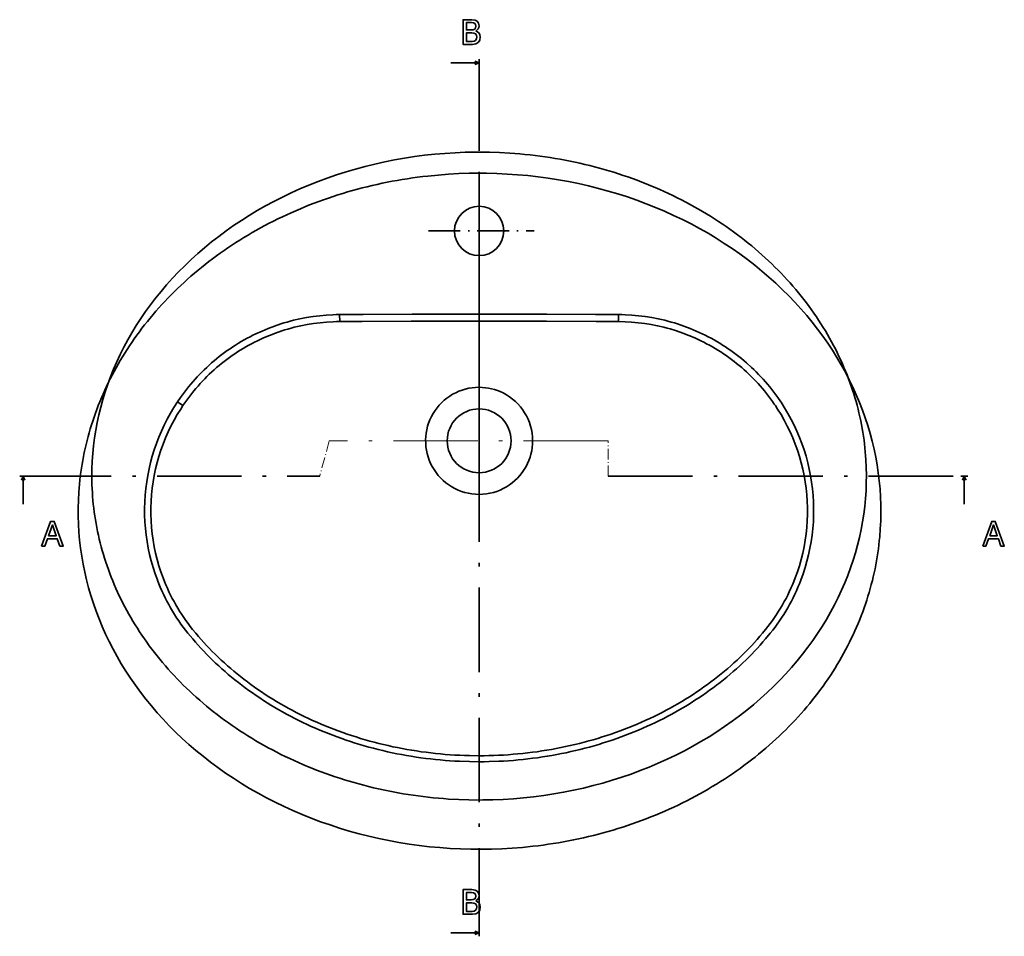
# Model space of a CAD drawing. Extents: x 43 to 377, y 10 to 287.
# Tile 1 of 4: x 61 to 201, y 10 to 141. Entities that reach past the tile are written whole.
import ezdxf

# ---------------------------------------------------------------- set-up
doc = ezdxf.new("R2010")
doc.units = 0
doc.linetypes.add('DASHDOT', pattern=[18.5, 12, -3, 0.5, -3])
doc.layers.get('0').update_dxf_attribs({"lineweight": 13})

msp = doc.modelspace()

# ---------------------------------------------------------------- linework, layer by layer
at = {"color": 7, "lineweight": 35, "ltscale": 0.1}
for p, q in [((126.222, 134.46), (122.222, 134.46)), ((61.474, 75.788), (61.474, 71.788)), ((195.124, 75.788), (195.124, 71.788)), ((126.222, 10.936), (122.222, 10.936))]:
    msp.add_line(p, q, dxfattribs=at)
at = {"color": 7, "lineweight": 35, "ltscale": 0.025}
for p, q in [((126.222, 134.96), (126.222, 133.96)), ((60.974, 75.788), (61.974, 75.788)), ((195.624, 75.788), (194.624, 75.788)), ((126.222, 10.436), (126.222, 11.436))]:
    msp.add_line(p, q, dxfattribs=at)
at = {"color": 7, "linetype": 'DASHDOT', "lineweight": 35}
for p, q in [((126.222, 133.96), (126.222, 11.436)), ((61.974, 75.788), (103.581, 75.788)), ((144.54, 75.788), (194.624, 75.788))]:
    msp.add_line(p, q, dxfattribs=at)
at = {"color": 7, "lineweight": 35}
msp.add_line((126.222, 118.788), (126.222, 75.788), dxfattribs=at)
at = {"color": 7, "linetype": 'DASHDOT', "lineweight": 35, "ltscale": 0.375381}
msp.add_line((119.019, 110.588), (134.034, 110.588), dxfattribs=at)
at = {"color": 7, "lineweight": 35, "ltscale": 0.024932}
for p, q in [((106.418, 97.721), (106.412, 98.719)), ((146.026, 97.721), (146.032, 98.719))]:
    msp.add_line(p, q, dxfattribs=at)
at = {"color": 7, "linetype": 'DASHDOT', "lineweight": 35, "ltscale": 0.494008}
msp.add_line((126.222, 95.668), (126.222, 75.908), dxfattribs=at)
at = {"color": 7, "lineweight": 35, "ltscale": 0.000165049}
msp.add_line((83.371, 86.308), (83.376, 86.304), dxfattribs=at)
at = {"color": 7, "lineweight": 35, "ltscale": 0.023467}
msp.add_line((83.371, 86.308), (84.153, 85.789), dxfattribs=at)
at = {"color": 7, "lineweight": 35, "ltscale": 0.023302}
msp.add_line((83.376, 86.304), (84.151, 85.787), dxfattribs=at)
at = {"color": 7, "lineweight": 35, "ltscale": 5.1208e-05}
msp.add_line((84.151, 85.787), (84.153, 85.789), dxfattribs=at)
at = {"color": 7, "lineweight": 35, "ltscale": 6.5769e-06}
msp.add_line((84.151, 85.787), (84.152, 85.787), dxfattribs=at)
at = {"color": 7, "lineweight": 35, "ltscale": 5.17426e-05}
msp.add_line((84.152, 85.787), (84.153, 85.788), dxfattribs=at)
at = {"color": 7, "linetype": 'DASHDOT', "lineweight": 13, "ltscale": 0.129547}
msp.add_line((104.943, 80.787), (103.581, 75.788), dxfattribs=at)
at = {"color": 7, "linetype": 'DASHDOT', "lineweight": 13}
msp.add_line((144.54, 80.787), (104.943, 80.787), dxfattribs=at)
at = {"color": 7, "linetype": 'DASHDOT', "lineweight": 13, "ltscale": 0.124994}
msp.add_line((144.54, 75.788), (144.54, 80.787), dxfattribs=at)
at = {"color": 7, "lineweight": 35}
for points in [[(125.745, 138.976), (126.099, 139.268), (126.189, 139.465), (126.22, 139.707), (126.154, 140.085), (125.957, 140.358), (125.64, 140.524), (125.196, 140.585), (123.95, 140.585), (123.95, 137.085), (125.266, 137.085), (125.735, 137.155), (126.083, 137.362), (126.3, 137.69), (126.376, 138.134), (126.33, 138.431), (126.209, 138.678), (126.013, 138.86)], [(125.1, 139.132), (124.414, 139.132), (124.414, 140.166), (125.14, 140.166), (125.413, 140.136), (125.604, 140.045), (125.72, 139.889), (125.761, 139.657), (125.715, 139.425), (125.594, 139.263), (125.387, 139.162)], [(125.211, 137.503), (124.414, 137.503), (124.414, 138.708), (125.166, 138.708), (125.483, 138.673), (125.71, 138.567), (125.846, 138.386), (125.892, 138.123), (125.846, 137.846), (125.72, 137.654), (125.508, 137.538)], [(64.084, 65.849), (64.548, 65.849), (64.916, 66.878), (66.313, 66.878), (66.681, 65.849), (67.155, 65.849), (65.874, 69.354), (65.36, 69.354)], [(65.077, 67.307), (65.617, 68.85), (66.157, 67.307)], [(197.734, 65.849), (198.198, 65.849), (198.566, 66.878), (199.963, 66.878), (200.331, 65.849), (200.805, 65.849), (199.524, 69.354), (199.01, 69.354)], [(198.727, 67.307), (199.267, 68.85), (199.807, 67.307)], [(125.745, 15.452), (126.099, 15.744), (126.189, 15.941), (126.22, 16.183), (126.154, 16.561), (125.957, 16.834), (125.64, 17), (125.196, 17.061), (123.95, 17.061), (123.95, 13.561), (125.266, 13.561), (125.735, 13.631), (126.083, 13.838), (126.3, 14.166), (126.376, 14.61), (126.33, 14.907), (126.209, 15.154), (126.013, 15.336)], [(125.1, 15.608), (124.414, 15.608), (124.414, 16.642), (125.14, 16.642), (125.413, 16.612), (125.604, 16.521), (125.72, 16.365), (125.761, 16.133), (125.715, 15.901), (125.594, 15.739), (125.387, 15.639)], [(125.211, 13.979), (124.414, 13.979), (124.414, 15.185), (125.166, 15.185), (125.483, 15.149), (125.71, 15.043), (125.846, 14.862), (125.892, 14.6), (125.846, 14.322), (125.72, 14.131), (125.508, 14.015)]]:
    msp.add_lwpolyline(points, close=True, dxfattribs=at)
for points in [[(125.622, 134.211), (126.222, 134.46), (125.622, 134.708)], [(126.222, 29.788), (124.775, 29.804), (123.326, 29.851), (121.88, 29.931), (121.158, 29.983), (120.437, 30.043), (119.717, 30.111), (118.998, 30.187), (118.281, 30.27), (117.565, 30.362), (116.851, 30.461), (116.139, 30.568), (115.428, 30.683), (114.72, 30.806), (114.014, 30.936), (113.311, 31.074), (112.61, 31.22), (111.911, 31.374), (111.216, 31.535), (110.523, 31.703), (109.833, 31.879), (109.147, 32.063), (108.464, 32.254), (107.784, 32.452), (107.108, 32.658), (106.435, 32.871), (105.766, 33.091), (105.101, 33.318), (104.441, 33.552), (103.784, 33.794), (103.132, 34.042), (102.484, 34.297), (101.841, 34.559), (101.202, 34.828), (100.568, 35.103), (99.938, 35.385), (99.315, 35.674), (98.695, 35.969), (98.081, 36.271), (97.472, 36.579), (96.869, 36.893), (96.271, 37.213), (95.679, 37.54), (95.091, 37.873), (94.511, 38.211), (93.935, 38.555), (93.366, 38.905), (92.802, 39.262), (92.245, 39.623), (91.694, 39.99), (91.149, 40.363), (90.61, 40.741), (90.078, 41.124), (89.552, 41.513), (89.033, 41.906), (88.52, 42.306), (88.014, 42.709), (87.514, 43.118), (87.022, 43.531), (86.536, 43.95), (86.058, 44.372), (85.585, 44.8), (85.121, 45.231), (84.663, 45.668), (84.212, 46.108), (83.769, 46.553), (83.333, 47.001), (82.903, 47.455), (82.482, 47.911), (82.067, 48.372), (81.661, 48.836), (81.261, 49.305), (80.869, 49.776), (80.484, 50.251), (80.107, 50.73), (79.738, 51.212), (79.376, 51.697), (79.021, 52.186), (78.675, 52.677), (78.336, 53.172), (78.005, 53.669), (77.681, 54.17), (77.365, 54.672), (77.057, 55.179), (76.757, 55.687), (76.465, 56.198), (76.18, 56.711), (75.903, 57.227), (75.634, 57.745), (75.373, 58.266), (75.12, 58.788), (74.875, 59.313), (74.638, 59.839), (74.408, 60.368), (74.187, 60.898), (73.973, 61.43), (73.768, 61.964), (73.57, 62.499), (73.38, 63.036), (73.198, 63.575), (73.025, 64.114), (72.859, 64.656), (72.701, 65.198), (72.551, 65.742), (72.409, 66.287), (72.276, 66.833), (72.15, 67.38), (72.032, 67.928), (71.922, 68.477), (71.82, 69.027), (71.726, 69.577), (71.64, 70.128), (71.563, 70.68), (71.493, 71.232), (71.431, 71.785), (71.377, 72.338), (71.331, 72.892), (71.293, 73.446), (71.242, 74.554), (71.222, 75.663), (71.235, 76.772), (71.279, 77.88), (71.355, 78.987), (71.464, 80.093), (71.604, 81.196), (71.776, 82.297), (71.98, 83.395), (72.216, 84.49), (72.484, 85.58), (72.784, 86.666), (73.116, 87.746), (73.479, 88.821), (73.874, 89.89), (74.3, 90.951), (74.758, 92.006), (75.248, 93.052), (75.768, 94.09), (76.32, 95.119), (76.903, 96.138), (77.517, 97.147), (78.162, 98.145), (78.838, 99.131), (79.544, 100.105), (80.28, 101.066), (81.046, 102.014), (81.842, 102.947), (82.667, 103.866), (83.521, 104.769), (84.404, 105.655), (85.315, 106.526), (86.254, 107.378), (87.221, 108.212), (88.215, 109.028), (89.236, 109.824), (90.282, 110.599), (91.355, 111.354), (92.452, 112.087), (93.574, 112.799), (94.719, 113.487), (95.887, 114.152), (97.078, 114.792), (98.291, 115.408), (99.524, 115.999), (100.777, 116.564), (102.05, 117.102), (103.34, 117.614), (104.649, 118.098), (105.974, 118.554), (107.315, 118.981), (108.67, 119.38), (110.039, 119.749), (111.421, 120.089), (112.814, 120.398), (114.218, 120.677), (115.632, 120.926), (117.054, 121.143), (118.483, 121.329), (119.919, 121.484), (121.36, 121.607), (122.805, 121.699), (124.252, 121.758), (125.701, 121.786), (126.222, 121.788)], [(126.222, 121.788), (126.947, 121.784), (127.672, 121.772), (129.121, 121.724), (130.567, 121.644), (131.289, 121.592), (132.011, 121.532), (132.73, 121.464), (133.449, 121.388), (134.166, 121.305), (134.882, 121.213), (135.596, 121.114), (136.309, 121.007), (137.019, 120.892), (137.727, 120.769), (138.433, 120.638), (139.137, 120.5), (139.837, 120.354), (140.536, 120.201), (141.231, 120.04), (141.924, 119.871), (142.614, 119.695), (143.3, 119.511), (143.983, 119.32), (144.663, 119.122), (145.339, 118.916), (146.012, 118.703), (146.68, 118.483), (147.346, 118.256), (148.006, 118.022), (148.663, 117.78), (149.315, 117.532), (149.963, 117.277), (150.606, 117.015), (151.245, 116.746), (151.879, 116.471), (152.508, 116.188), (153.132, 115.9), (153.752, 115.605), (154.365, 115.303), (154.975, 114.995), (155.578, 114.681), (156.176, 114.36), (156.768, 114.034), (157.355, 113.701), (157.936, 113.363), (158.512, 113.018), (159.081, 112.668), (159.644, 112.312), (160.201, 111.951), (160.753, 111.583), (161.297, 111.211), (161.837, 110.832), (162.368, 110.449), (162.895, 110.06), (163.413, 109.667), (163.927, 109.268), (164.432, 108.864), (164.932, 108.455), (165.424, 108.042), (165.91, 107.624), (166.389, 107.201), (166.861, 106.773), (167.325, 106.342), (167.783, 105.905), (168.234, 105.465), (168.677, 105.02), (169.113, 104.572), (169.543, 104.119), (169.964, 103.662), (170.379, 103.201), (170.785, 102.737), (171.185, 102.269), (171.577, 101.797), (171.962, 101.322), (172.338, 100.843), (172.708, 100.361), (173.07, 99.876), (173.424, 99.387), (173.771, 98.896), (174.11, 98.401), (174.441, 97.904), (174.765, 97.403), (175.08, 96.901), (175.388, 96.394), (175.688, 95.886), (175.981, 95.375), (176.265, 94.862), (176.542, 94.346), (176.811, 93.828), (177.072, 93.307), (177.325, 92.785), (177.57, 92.26), (177.807, 91.734), (178.037, 91.205), (178.258, 90.675), (178.472, 90.143), (178.677, 89.609), (178.875, 89.074), (179.065, 88.537), (179.247, 87.998), (179.42, 87.458), (179.586, 86.917), (179.744, 86.375), (179.894, 85.831), (180.035, 85.286), (180.169, 84.74), (180.295, 84.193), (180.413, 83.645), (180.523, 83.096), (180.624, 82.546), (180.718, 81.996), (180.804, 81.445), (180.882, 80.893), (180.952, 80.341), (181.013, 79.788), (181.067, 79.235), (181.113, 78.681), (181.151, 78.127), (181.202, 77.019), (181.222, 75.91), (181.209, 74.801), (181.165, 73.693), (181.089, 72.586), (180.98, 71.48), (180.84, 70.377), (180.667, 69.275), (180.463, 68.177), (180.227, 67.083), (179.959, 65.993), (179.659, 64.907), (179.328, 63.827), (178.965, 62.752), (178.57, 61.683), (178.143, 60.621), (177.685, 59.567), (177.196, 58.521), (176.675, 57.483), (176.123, 56.454), (175.539, 55.435), (174.925, 54.426), (174.28, 53.428), (173.605, 52.442), (172.899, 51.468), (172.163, 50.507), (171.397, 49.56), (170.601, 48.626), (169.776, 47.708), (168.921, 46.805), (168.038, 45.918), (167.127, 45.048), (166.188, 44.195), (165.221, 43.361), (164.227, 42.546), (163.206, 41.75), (162.159, 40.974), (161.087, 40.219), (159.99, 39.486), (158.868, 38.775), (157.723, 38.087), (156.554, 37.422), (155.364, 36.782), (154.151, 36.166), (152.918, 35.575), (151.664, 35.01), (150.392, 34.472), (149.101, 33.96), (147.792, 33.477), (146.467, 33.021), (145.127, 32.593), (143.771, 32.195), (142.402, 31.825), (141.02, 31.486), (139.627, 31.176), (138.223, 30.897), (136.809, 30.649), (135.387, 30.431), (133.958, 30.245), (132.522, 30.091), (131.081, 29.968), (129.636, 29.876), (128.189, 29.817), (126.74, 29.79), (126.222, 29.788)], [(126.222, 118.788), (124.805, 118.772), (123.334, 118.724), (121.866, 118.644), (120.401, 118.532), (118.94, 118.389), (118.212, 118.305), (117.485, 118.214), (116.76, 118.114), (116.036, 118.007), (115.315, 117.892), (114.595, 117.769), (113.878, 117.639), (113.163, 117.501), (112.451, 117.355), (111.741, 117.201), (111.034, 117.04), (110.33, 116.871), (109.629, 116.695), (108.93, 116.512), (108.235, 116.32), (107.544, 116.122), (106.856, 115.916), (106.171, 115.703), (105.49, 115.483), (104.813, 115.255), (104.14, 115.021), (103.471, 114.779), (102.807, 114.53), (102.146, 114.275), (101.49, 114.012), (100.838, 113.743), (100.191, 113.467), (99.549, 113.184), (98.912, 112.895), (98.279, 112.599), (97.652, 112.297), (97.029, 111.988), (96.412, 111.673), (95.8, 111.351), (95.194, 111.024), (94.593, 110.69), (93.998, 110.35), (93.408, 110.004), (92.825, 109.653), (92.247, 109.295), (91.675, 108.932), (91.109, 108.563), (90.549, 108.189), (89.995, 107.809), (89.448, 107.424), (88.906, 107.033), (88.372, 106.637), (87.843, 106.236), (87.322, 105.83), (86.806, 105.418), (86.298, 105.002), (85.796, 104.581), (85.301, 104.155), (84.813, 103.725), (84.332, 103.29), (83.857, 102.85), (83.39, 102.406), (82.929, 101.958), (82.476, 101.505), (82.03, 101.048), (81.591, 100.587), (81.159, 100.122), (80.735, 99.653), (80.317, 99.18), (79.908, 98.704), (79.505, 98.224), (79.11, 97.74), (78.722, 97.253), (78.343, 96.762), (77.97, 96.268), (77.605, 95.77), (77.247, 95.27), (76.898, 94.766), (76.555, 94.259), (76.221, 93.749), (75.894, 93.237), (75.575, 92.721), (75.264, 92.203), (74.96, 91.682), (74.664, 91.159), (74.376, 90.633), (74.096, 90.105), (73.823, 89.574), (73.558, 89.041), (73.302, 88.506), (73.053, 87.969), (72.812, 87.43), (72.578, 86.888), (72.353, 86.345), (72.136, 85.8), (71.926, 85.253), (71.725, 84.705), (71.531, 84.155), (71.345, 83.603), (71.168, 83.05), (70.998, 82.496), (70.836, 81.94), (70.682, 81.383), (70.536, 80.825), (70.398, 80.265), (70.268, 79.705), (70.147, 79.143), (70.033, 78.581), (69.927, 78.017), (69.829, 77.453), (69.739, 76.888), (69.657, 76.323), (69.583, 75.757), (69.517, 75.19), (69.459, 74.623), (69.367, 73.488), (69.307, 72.351), (69.279, 71.214), (69.283, 70.076), (69.319, 68.939), (69.387, 67.803), (69.487, 66.669), (69.619, 65.536), (69.783, 64.406), (69.978, 63.278), (70.206, 62.154), (70.466, 61.034), (70.757, 59.919), (71.08, 58.808), (71.435, 57.704), (71.822, 56.605), (72.24, 55.513), (72.689, 54.428), (73.17, 53.351), (73.683, 52.282), (74.227, 51.223), (74.801, 50.173), (75.407, 49.133), (76.043, 48.104), (76.71, 47.086), (77.408, 46.08), (78.136, 45.087), (78.894, 44.107), (79.681, 43.141), (80.498, 42.189), (81.344, 41.253), (82.219, 40.333), (83.123, 39.429), (84.055, 38.542), (85.014, 37.673), (86.001, 36.822), (87.015, 35.991), (88.055, 35.179), (89.121, 34.388), (90.212, 33.617), (91.328, 32.869), (92.469, 32.143), (93.633, 31.439), (94.82, 30.76), (96.029, 30.104), (97.259, 29.473), (98.511, 28.868), (99.782, 28.288), (101.073, 27.735), (102.382, 27.209), (103.708, 26.711), (105.051, 26.24), (106.41, 25.798), (107.783, 25.385), (109.171, 25.001), (110.571, 24.646), (111.983, 24.322), (113.406, 24.028), (114.838, 23.765), (116.279, 23.532), (117.728, 23.331), (119.184, 23.161), (120.644, 23.023), (122.11, 22.917), (123.578, 22.842), (125.049, 22.799), (126.52, 22.789), (127.992, 22.81), (129.462, 22.863), (130.93, 22.948), (132.395, 23.065), (133.854, 23.214), (134.582, 23.3), (135.309, 23.395), (136.033, 23.497), (136.756, 23.606), (137.477, 23.724), (138.195, 23.849), (138.912, 23.982), (139.626, 24.123), (140.337, 24.272), (141.047, 24.428), (141.753, 24.591), (142.456, 24.762), (143.156, 24.941), (143.853, 25.127), (144.547, 25.321), (145.238, 25.522), (145.925, 25.73), (146.608, 25.946), (147.287, 26.168), (147.963, 26.398), (148.635, 26.635), (149.303, 26.879), (149.966, 27.13), (150.625, 27.388), (151.279, 27.653), (151.93, 27.924), (152.575, 28.202), (153.216, 28.487), (153.851, 28.779), (154.482, 29.077), (155.108, 29.381), (155.729, 29.692), (156.344, 30.009), (156.954, 30.333), (157.558, 30.663), (158.158, 30.998), (158.751, 31.34), (159.339, 31.688), (159.92, 32.041), (160.496, 32.401), (161.066, 32.766), (161.63, 33.137), (162.188, 33.513), (162.74, 33.895), (163.285, 34.282), (163.824, 34.674), (164.357, 35.072), (164.883, 35.475), (165.403, 35.882), (165.916, 36.296), (166.422, 36.713), (166.922, 37.136), (167.414, 37.563), (167.901, 37.995), (168.379, 38.432), (168.852, 38.873), (169.317, 39.318), (169.775, 39.768), (170.226, 40.222), (170.67, 40.681), (171.106, 41.143), (171.535, 41.609), (171.957, 42.079), (172.372, 42.553), (172.779, 43.031), (173.18, 43.513), (173.572, 43.997), (173.957, 44.486), (174.335, 44.978), (174.705, 45.473), (175.067, 45.972), (175.422, 46.473), (175.769, 46.978), (176.109, 47.486), (176.441, 47.996), (176.765, 48.51), (177.082, 49.026), (177.391, 49.546), (177.692, 50.067), (177.985, 50.592), (178.271, 51.118), (178.548, 51.647), (178.818, 52.179), (179.08, 52.713), (179.335, 53.248), (179.581, 53.786), (179.819, 54.326), (180.05, 54.868), (180.273, 55.412), (180.487, 55.957), (180.694, 56.505), (180.893, 57.054), (181.084, 57.604), (181.267, 58.156), (181.442, 58.71), (181.61, 59.265), (181.769, 59.821), (181.92, 60.379), (182.063, 60.937), (182.198, 61.497), (182.326, 62.058), (182.445, 62.62), (182.556, 63.182), (182.66, 63.746), (182.755, 64.31), (182.842, 64.875), (182.922, 65.441), (182.993, 66.007), (183.056, 66.574), (183.112, 67.142), (183.198, 68.277), (183.253, 69.414), (183.276, 70.551), (183.266, 71.689), (183.225, 72.825), (183.152, 73.961), (183.046, 75.096), (182.909, 76.228), (182.74, 77.358), (182.539, 78.485), (182.306, 79.608), (182.041, 80.727), (181.744, 81.842), (181.416, 82.952), (181.056, 84.055), (180.664, 85.153), (180.241, 86.244), (179.786, 87.327), (179.3, 88.403), (178.782, 89.47), (178.233, 90.528), (177.653, 91.577), (177.043, 92.615), (176.401, 93.642), (175.729, 94.658), (175.026, 95.662), (174.293, 96.653), (173.531, 97.63), (172.738, 98.594), (171.916, 99.543), (171.065, 100.477), (170.186, 101.395), (169.277, 102.296), (168.341, 103.18), (167.377, 104.046), (166.386, 104.893), (165.368, 105.722), (164.323, 106.53), (163.253, 107.318), (162.157, 108.085), (161.037, 108.83), (159.893, 109.552), (158.725, 110.251), (157.534, 110.927), (156.321, 111.579), (155.087, 112.205), (153.833, 112.806), (152.558, 113.381), (151.264, 113.93), (149.952, 114.452), (148.623, 114.945), (147.277, 115.411), (145.916, 115.849), (144.54, 116.257), (143.151, 116.637), (141.749, 116.986), (140.335, 117.305), (138.91, 117.594), (137.476, 117.852), (136.034, 118.08), (134.584, 118.276), (133.127, 118.44), (131.666, 118.573), (130.2, 118.674), (128.731, 118.744), (127.26, 118.781), (126.276, 118.788)], [(106.412, 98.719), (105.938, 98.712), (105.463, 98.697), (104.519, 98.643), (103.578, 98.558), (102.64, 98.44), (101.707, 98.291), (100.78, 98.111), (99.859, 97.899), (99.401, 97.782), (98.944, 97.656), (98.491, 97.523), (98.039, 97.383), (97.144, 97.079), (96.26, 96.745), (95.388, 96.381), (94.529, 95.988), (94.105, 95.78), (93.684, 95.566), (93.267, 95.344), (92.853, 95.115), (92.444, 94.88), (92.038, 94.637), (91.637, 94.388), (91.241, 94.131), (90.848, 93.869), (90.461, 93.599), (90.078, 93.324), (89.699, 93.041), (89.326, 92.752), (88.957, 92.457), (88.594, 92.156), (88.236, 91.849), (87.883, 91.536), (87.535, 91.216), (87.193, 90.891), (86.856, 90.56), (86.525, 90.224), (86.2, 89.882), (85.881, 89.534), (85.567, 89.181), (85.26, 88.823), (84.958, 88.459), (84.663, 88.091), (84.374, 87.717), (84.092, 87.339), (83.816, 86.956), (83.371, 86.308)], [(126.222, 98.768), (116.719, 98.768), (109.772, 98.738), (106.412, 98.719)], [(126.222, 98.768), (135.822, 98.767), (142.741, 98.738), (146.032, 98.719)], [(146.032, 98.719), (146.505, 98.712), (146.978, 98.697), (147.922, 98.643), (148.864, 98.558), (149.801, 98.441), (150.734, 98.292), (151.661, 98.112), (152.583, 97.9), (153.041, 97.783), (153.497, 97.657), (153.951, 97.524), (154.402, 97.384), (155.297, 97.08), (156.181, 96.746), (157.053, 96.382), (157.912, 95.989), (158.337, 95.782), (158.758, 95.567), (159.175, 95.345), (159.589, 95.117), (159.998, 94.881), (160.403, 94.638), (160.804, 94.389), (161.201, 94.133), (161.593, 93.87), (161.981, 93.601), (162.364, 93.325), (162.743, 93.043), (163.116, 92.754), (163.485, 92.459), (163.848, 92.158), (164.207, 91.851), (164.907, 91.218), (165.249, 90.893), (165.586, 90.562), (165.917, 90.226), (166.242, 89.884), (166.562, 89.536), (166.875, 89.183), (167.183, 88.825), (167.484, 88.462), (167.779, 88.093), (168.068, 87.719), (168.351, 87.341), (168.627, 86.958), (169.074, 86.308)], [(106.418, 97.721), (105.951, 97.715), (105.486, 97.701), (104.557, 97.648), (103.631, 97.563), (102.709, 97.447), (101.791, 97.298), (100.879, 97.119), (99.973, 96.908), (99.523, 96.791), (99.075, 96.666), (98.629, 96.533), (98.186, 96.393), (97.307, 96.09), (96.439, 95.757), (95.584, 95.394), (94.741, 95.002), (94.325, 94.795), (93.912, 94.581), (93.503, 94.36), (93.098, 94.132), (92.698, 93.897), (92.301, 93.656), (91.909, 93.407), (91.52, 93.152), (91.137, 92.89), (90.758, 92.621), (90.384, 92.347), (90.014, 92.065), (89.65, 91.778), (89.29, 91.484), (88.936, 91.184), (88.587, 90.878), (88.243, 90.565), (87.905, 90.247), (87.572, 89.924), (87.244, 89.594), (86.923, 89.259), (86.607, 88.919), (86.298, 88.573), (85.994, 88.222), (85.696, 87.865), (85.405, 87.504), (85.12, 87.138), (84.841, 86.766), (84.568, 86.39), (84.303, 86.009), (84.153, 85.788)], [(126.222, 97.768), (116.557, 97.767), (109.622, 97.739), (106.418, 97.721)], [(126.222, 97.768), (135.793, 97.768), (142.825, 97.739), (146.026, 97.721)], [(146.026, 97.721), (146.955, 97.701), (147.884, 97.648), (148.81, 97.563), (149.732, 97.447), (150.65, 97.299), (151.562, 97.119), (152.468, 96.909), (152.918, 96.791), (153.366, 96.667), (154.255, 96.394), (155.134, 96.091), (156.002, 95.758), (156.858, 95.395), (157.701, 95.003), (158.117, 94.797), (158.529, 94.583), (158.938, 94.362), (159.343, 94.134), (159.744, 93.899), (160.141, 93.657), (160.533, 93.409), (160.921, 93.154), (161.305, 92.892), (161.684, 92.623), (162.058, 92.348), (162.427, 92.067), (162.792, 91.779), (163.152, 91.485), (163.506, 91.186), (163.855, 90.879), (164.199, 90.567), (164.537, 90.25), (164.87, 89.926), (165.198, 89.596), (165.519, 89.262), (165.835, 88.921), (166.145, 88.575), (166.448, 88.224), (166.746, 87.868), (167.038, 87.506), (167.323, 87.14), (167.602, 86.769), (167.874, 86.393), (168.14, 86.012), (168.292, 85.788)], [(83.371, 86.308), (82.861, 85.512), (82.379, 84.7), (81.924, 83.872), (81.498, 83.03), (81.101, 82.173), (80.733, 81.304), (80.394, 80.422), (80.086, 79.53), (79.809, 78.628), (79.562, 77.718), (79.346, 76.799), (79.161, 75.874), (79.008, 74.943), (78.887, 74.008), (78.797, 73.069), (78.74, 72.128), (78.714, 71.185), (78.72, 70.242), (78.759, 69.3), (78.829, 68.36), (78.931, 67.423), (79.065, 66.491), (79.23, 65.563), (79.427, 64.641), (79.655, 63.727), (79.914, 62.821), (80.203, 61.924), (80.523, 61.038), (80.536, 61.005)], [(81.341, 61.312), (81.029, 62.179), (80.745, 63.06), (80.492, 63.95), (80.27, 64.849), (80.08, 65.754), (79.92, 66.666), (79.792, 67.583), (79.696, 68.504), (79.632, 69.428), (79.6, 70.353), (79.6, 71.279), (79.631, 72.205), (79.695, 73.129), (79.791, 74.051), (79.918, 74.969), (80.077, 75.882), (80.267, 76.789), (80.489, 77.689), (80.742, 78.581), (81.025, 79.464), (81.339, 80.337), (81.683, 81.199), (82.056, 82.049), (82.458, 82.885), (82.889, 83.707), (83.349, 84.514), (83.836, 85.304), (84.151, 85.787)], [(171.103, 61.312), (171.415, 62.177), (171.698, 63.058), (171.951, 63.948), (172.173, 64.846), (172.364, 65.752), (172.524, 66.664), (172.652, 67.581), (172.748, 68.502), (172.812, 69.425), (172.844, 70.351), (172.845, 71.277), (172.813, 72.203), (172.749, 73.127), (172.654, 74.049), (172.526, 74.966), (172.368, 75.879), (172.177, 76.786), (171.956, 77.687), (171.703, 78.579), (171.42, 79.462), (171.106, 80.335), (170.762, 81.197), (170.389, 82.046), (169.987, 82.883), (169.556, 83.705), (169.097, 84.512), (168.61, 85.302), (168.292, 85.788)], [(171.908, 61.005), (172.229, 61.891), (172.52, 62.787), (172.78, 63.693), (173.009, 64.607), (173.207, 65.528), (173.374, 66.456), (173.509, 67.388), (173.612, 68.325), (173.684, 69.265), (173.723, 70.207), (173.731, 71.15), (173.706, 72.092), (173.65, 73.033), (173.561, 73.972), (173.441, 74.908), (173.289, 75.839), (173.106, 76.764), (172.891, 77.683), (172.645, 78.594), (172.369, 79.496), (172.062, 80.389), (171.725, 81.27), (171.358, 82.14), (170.962, 82.997), (170.537, 83.84), (170.083, 84.669), (169.602, 85.482), (169.094, 86.278), (169.074, 86.308)], [(61.722, 75.188), (61.474, 75.788), (61.225, 75.188)], [(195.372, 75.188), (195.124, 75.788), (194.875, 75.188)], [(126.222, 35.223), (124.844, 35.239), (123.457, 35.286), (122.765, 35.321), (122.073, 35.365), (121.382, 35.417), (120.692, 35.476), (120.003, 35.544), (119.316, 35.619), (118.63, 35.702), (117.945, 35.794), (117.263, 35.893), (116.582, 35.999), (115.904, 36.114), (115.227, 36.237), (114.554, 36.367), (113.882, 36.504), (113.214, 36.65), (112.547, 36.803), (111.885, 36.963), (111.224, 37.132), (110.568, 37.307), (109.914, 37.49), (109.265, 37.68), (108.618, 37.878), (107.976, 38.082), (107.337, 38.295), (106.704, 38.514), (106.073, 38.74), (105.448, 38.973), (104.825, 39.213), (104.21, 39.46), (103.597, 39.714), (102.99, 39.974), (102.387, 40.241), (101.791, 40.514), (101.198, 40.795), (100.612, 41.081), (100.03, 41.374), (99.455, 41.672), (98.884, 41.978), (98.32, 42.288), (97.76, 42.606), (97.208, 42.929), (96.661, 43.258), (96.121, 43.592), (95.586, 43.933), (95.058, 44.278), (94.535, 44.63), (94.021, 44.985), (93.511, 45.348), (93.01, 45.714), (92.513, 46.087), (92.025, 46.463), (91.542, 46.846), (91.068, 47.232), (90.599, 47.624), (90.139, 48.019), (89.684, 48.42), (89.238, 48.825), (88.798, 49.235), (88.366, 49.647), (87.941, 50.066), (87.524, 50.486), (87.113, 50.913), (86.711, 51.341), (86.315, 51.775), (85.928, 52.211), (85.548, 52.652), (84.869, 53.471)], [(126.222, 36.078), (124.855, 36.093), (124.166, 36.113), (123.477, 36.141), (122.789, 36.177), (122.102, 36.221), (121.416, 36.272), (120.73, 36.332), (120.047, 36.4), (119.364, 36.475), (118.683, 36.559), (118.003, 36.65), (117.326, 36.749), (116.649, 36.856), (115.976, 36.971), (115.304, 37.093), (114.636, 37.224), (113.969, 37.362), (113.305, 37.507), (112.644, 37.66), (111.987, 37.821), (111.331, 37.989), (110.681, 38.164), (110.032, 38.347), (109.388, 38.537), (108.747, 38.735), (108.111, 38.94), (107.477, 39.152), (106.849, 39.371), (106.224, 39.597), (105.605, 39.83), (104.988, 40.07), (104.378, 40.316), (103.771, 40.57), (103.171, 40.83), (102.574, 41.097), (101.983, 41.369), (101.397, 41.649), (100.817, 41.935), (100.241, 42.228), (99.673, 42.526), (99.108, 42.831), (98.551, 43.141), (97.998, 43.458), (97.453, 43.779), (96.912, 44.108), (96.379, 44.441), (95.85, 44.781), (95.33, 45.125), (94.814, 45.476), (94.307, 45.83), (93.804, 46.192), (93.31, 46.557), (92.821, 46.928), (92.341, 47.303), (91.865, 47.684), (91.399, 48.069), (90.938, 48.459), (90.485, 48.853), (90.038, 49.252), (89.6, 49.654), (89.168, 50.062), (88.745, 50.473), (88.327, 50.889), (87.918, 51.308), (87.516, 51.732), (87.122, 52.158), (86.735, 52.589), (86.356, 53.022), (85.984, 53.461), (85.534, 54.008)], [(126.222, 36.078), (126.915, 36.082), (127.607, 36.094), (128.296, 36.114), (128.984, 36.142), (129.672, 36.178), (130.359, 36.222), (131.046, 36.274), (131.731, 36.334), (132.415, 36.402), (133.098, 36.477), (133.779, 36.561), (134.458, 36.652), (135.136, 36.752), (135.812, 36.859), (136.485, 36.974), (137.157, 37.097), (137.825, 37.227), (138.492, 37.365), (139.155, 37.511), (139.817, 37.664), (140.474, 37.825), (141.129, 37.993), (141.78, 38.169), (142.429, 38.352), (143.072, 38.542), (143.713, 38.74), (144.349, 38.945), (144.983, 39.157), (145.611, 39.376), (146.236, 39.603), (146.855, 39.836), (147.471, 40.076), (148.081, 40.322), (148.688, 40.576), (149.289, 40.836), (149.886, 41.104), (150.476, 41.376), (151.062, 41.657), (151.642, 41.942), (152.217, 42.235), (152.786, 42.533), (153.35, 42.838), (153.907, 43.148), (154.46, 43.466), (155.005, 43.788), (155.546, 44.116), (156.079, 44.449), (156.607, 44.79), (157.127, 45.134), (157.643, 45.485), (158.15, 45.84), (158.652, 46.201), (159.146, 46.566), (159.635, 46.938), (160.115, 47.313), (160.591, 47.694), (161.057, 48.078), (161.518, 48.469), (161.97, 48.863), (162.417, 49.262), (162.855, 49.665), (163.287, 50.073), (163.71, 50.483), (164.128, 50.9), (164.536, 51.318), (164.938, 51.742), (165.332, 52.169), (165.719, 52.6), (166.097, 53.033), (166.469, 53.472), (166.91, 54.008)], [(126.222, 35.223), (126.924, 35.227), (127.626, 35.239), (129.013, 35.287), (129.705, 35.323), (130.397, 35.367), (131.088, 35.419), (131.778, 35.479), (132.466, 35.546), (133.154, 35.622), (133.839, 35.706), (134.524, 35.797), (135.206, 35.896), (135.887, 36.004), (136.565, 36.118), (137.242, 36.241), (137.915, 36.371), (138.587, 36.51), (139.255, 36.655), (139.922, 36.809), (140.584, 36.969), (141.244, 37.138), (141.9, 37.313), (142.554, 37.497), (143.203, 37.687), (143.85, 37.885), (144.491, 38.09), (145.131, 38.303), (145.764, 38.522), (146.395, 38.749), (147.02, 38.982), (147.642, 39.222), (148.257, 39.469), (148.87, 39.723), (149.476, 39.984), (150.079, 40.251), (150.675, 40.525), (151.268, 40.805), (151.854, 41.091), (152.436, 41.385), (153.011, 41.683), (153.582, 41.989), (154.145, 42.3), (154.704, 42.618), (155.256, 42.941), (155.804, 43.27), (156.343, 43.604), (156.878, 43.945), (157.405, 44.291), (157.928, 44.643), (158.442, 44.999), (158.952, 45.361), (159.453, 45.728), (159.949, 46.101), (160.437, 46.477), (160.919, 46.86), (161.393, 47.246), (161.862, 47.638), (162.322, 48.034), (162.777, 48.435), (163.222, 48.84), (163.662, 49.25), (164.094, 49.663), (164.519, 50.081), (164.936, 50.502), (165.346, 50.929), (165.748, 51.357), (166.143, 51.791), (166.53, 52.227), (166.91, 52.669), (167.575, 53.471)], [(125.622, 10.687), (126.222, 10.936), (125.622, 11.184)]]:
    msp.add_lwpolyline(points, dxfattribs=at)
for centre, radius in [((126.222, 110.588), 3.5), ((126.222, 80.788), 4.535)]:
    msp.add_circle(centre, radius, dxfattribs=at)
for centre, radius, start, end in [((126.222, 80.788), 7.6, 90.00004, 208.64836), ((126.222, 80.787), 7.6, 63.43566, 89.9994), ((126.222, 80.788), 7.6, 0.0004, 63.43435), ((126.222, 80.787), 7.6, 331.3531, 360.00178), ((126.222, 80.788), 7.6, 208.64835, 331.35045), ((106.438, 70.889), 27.724, 200.88655, 218.92364), ((106.345, 70.812), 26.748, 200.80213, 218.91894), ((146.099, 70.812), 26.748, 321.08107, 339.19788), ((146.006, 70.889), 27.724, 321.07637, 339.11343)]:
    msp.add_arc(centre, radius, start, end, dxfattribs=at)

doc.saveas('drawing.dxf')
